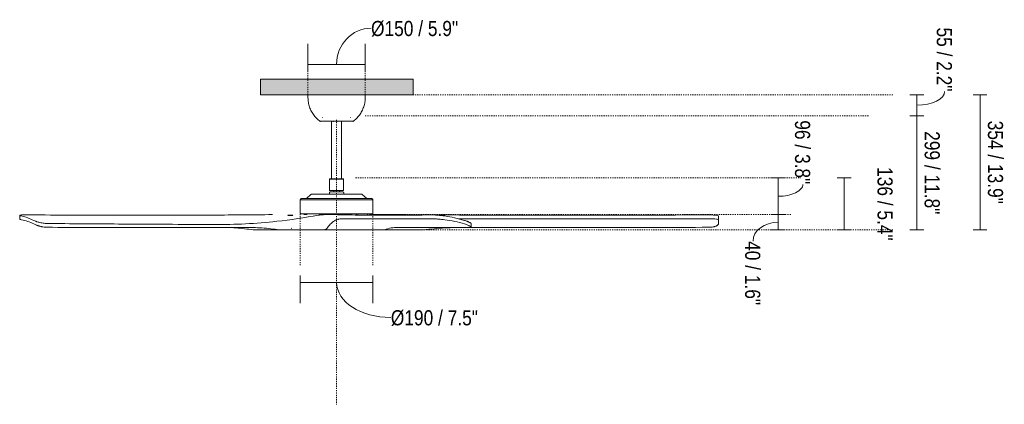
# Model space of a CAD drawing. Header units: millimetres. Extents: x 5765 to 13688, y -3156 to 7700.
# Tile 2 of 3: x 5765 to 8342, y 1189 to 2197. Entities that reach past the tile are written whole.
import ezdxf

# ---------------------------------------------------------------- set-up
doc = ezdxf.new("R2010")
doc.units = ezdxf.units.MM
doc.linetypes.add('Dash', pattern=[6, 3, -3])
for name, color, linetype, lineweight in [('Aparatos eléctricos', 7, 'Continuous', 15), ('Cotas', 7, 'Continuous', 9), ('Cotas-18', 7, 'Continuous', 9), ('Lighthing Fixture Detail Wide Black', 7, 'Continuous', 20), ('Techos', 7, 'Continuous', 15)]:
    doc.layers.add(name, color=color, linetype=linetype, lineweight=lineweight)
doc.layers.add('Lighthing Fixture Dim Grey Dash', color=7, linetype='Dash', lineweight=15, true_color=0xd2d2d2)
doc.styles.add('Arial Narrow', font='ARIALN.TTF', dxfattribs={"height": 39.6})
doc.dimstyles.new('FARO_-_2_2mm_Arial_Narrow_mm_Inch_Left', dxfattribs={"dimscale": 304.8, "dimtxt": 40.527867, "dimasz": 0, "dimexe": 0.177165, "dimexo": 0.0625, "dimgap": 0.029528, "dimtad": 1, "dimdec": 0, "dimzin": 0, "dimdsep": 46, "dimtxsty": 'Arial Narrow', "dimblk1": 'NONE', "dimblk2": 'NONE', "dimsah": 1, "dimcen": 0.09, "dimadec": 0, "dimazin": 0, "dimtfac": 1, "dimtdec": 4, "dimtix": 1, "dimtmove": 1, "dimatfit": 3, "dimfxl": 0.059055, "dimfxlon": 1, "dimtvp": 1, "dimtolj": 1, "dimtzin": 0, "dimarcsym": 2})
doc.dimstyles.new('FARO_-_2_2mm_Arial_Narrow_mm_Inch_Right', dxfattribs={"dimscale": 304.8, "dimtxt": 40.527867, "dimasz": 0, "dimexe": 0.059055, "dimexo": 0.0625, "dimgap": 0.029528, "dimtad": 1, "dimdec": 0, "dimzin": 0, "dimdsep": 46, "dimtxsty": 'Arial Narrow', "dimblk1": 'NONE', "dimblk2": 'NONE', "dimsah": 1, "dimcen": 0.09, "dimadec": 0, "dimazin": 0, "dimtfac": 1, "dimtdec": 4, "dimtix": 1, "dimtmove": 0, "dimatfit": 3, "dimfxl": 0.059055, "dimfxlon": 1, "dimtvp": 1, "dimtolj": 1, "dimtzin": 0, "dimarcsym": 2})
doc.dimstyles.new('FARO_-_2_2mm_Arial_Narrow_mm_Inch_Right_1', dxfattribs={"dimscale": 304.8, "dimtxt": 40.527867, "dimasz": 0, "dimexe": 0.059055, "dimexo": 0.0625, "dimgap": 0.029528, "dimtad": 1, "dimdec": 0, "dimzin": 0, "dimdsep": 46, "dimtxsty": 'Arial Narrow', "dimblk1": 'NONE', "dimblk2": 'NONE', "dimsah": 1, "dimcen": 0.09, "dimadec": 0, "dimazin": 0, "dimtfac": 1, "dimtdec": 4, "dimtix": 1, "dimtmove": 2, "dimatfit": 3, "dimfxl": 0.059055, "dimfxlon": 1, "dimtvp": 1, "dimtolj": 1, "dimtzin": 0, "dimarcsym": 2})
doc.dimstyles.new('FARO_-_2_2mm_Arial_Narrow_mm_Inch_Right_2', dxfattribs={"dimscale": 304.8, "dimtxt": 40.527867, "dimasz": 0, "dimexe": 0.059055, "dimexo": 0.0625, "dimgap": 0.029528, "dimtad": 1, "dimdec": 0, "dimzin": 0, "dimdsep": 46, "dimtxsty": 'Arial Narrow', "dimblk1": 'NONE', "dimblk2": 'NONE', "dimsah": 1, "dimcen": 0.09, "dimadec": 0, "dimazin": 0, "dimtfac": 1, "dimtdec": 4, "dimtix": 1, "dimtmove": 1, "dimatfit": 3, "dimfxl": 0.059055, "dimfxlon": 1, "dimtvp": 1, "dimtolj": 1, "dimtzin": 0, "dimarcsym": 2})

# ---------------------------------------------------------------- blocks, each defined once
blk = doc.blocks.new('34190 - 33461A ANDROS Anodized white ceiling fan-545737-Alzado_PDF')
at = {"layer": 'Aparatos eléctricos'}
for p, q in [((6519.3, 2000), (6519.3, 1993)), ((6669.3, 1993), (6669.3, 2000)), ((6550.8, 1930.4), (6637.9, 1930.4)), ((6581, 1930), (6581, 1779.6)), ((6584.7, 1930), (6586, 1930)), ((6594.3, 1930), (6595.8, 1930)), ((6607.6, 1779.6), (6607.6, 1930)), ((6576.9, 1779.6), (6575.9, 1778.6)), ((6575.9, 1778.6), (6575.9, 1748.6)), ((6575.9, 1778.6), (6612.8, 1778.6)), ((6576.9, 1779.6), (6611.7, 1779.6)), ((6612.8, 1778.6), (6611.7, 1779.6)), ((6612.8, 1748.6), (6612.8, 1778.6)), ((6527.3, 1738.7), (6515.3, 1727.6)), ((6529.6, 1739.6), (6532.3, 1739.6)), ((6529.6, 1739.6), (6659.1, 1739.6)), ((6575.5, 1742.3), (6575.5, 1739.6)), ((6575.9, 1748.6), (6612.8, 1748.6)), ((6586.9, 1748.6), (6586.9, 1745.6)), ((6601.8, 1745.6), (6601.8, 1748.6)), ((6613.2, 1739.6), (6613.2, 1742.3)), ((6654.2, 1739.6), (6659.1, 1739.6)), ((6673.4, 1727.6), (6661.4, 1738.7)), ((6499.2, 1724.2), (6499.2, 1691)), ((6499.2, 1724.2), (6689.5, 1724.2)), ((6689.5, 1691), (6689.5, 1724.2)), ((5765.2, 1684), (5765.2, 1673.9)), ((6487.8, 1685.8), (6487.8, 1685.8)), ((6509.4, 1685.8), (6509, 1685.8)), ((6512.2, 1687.7), (6514.2, 1685.8)), ((6559.6, 1685.6), (6559.6, 1685.8)), ((6569.2, 1685.8), (6559.6, 1685.8)), ((6569.2, 1685.8), (6589.1, 1685.8)), ((6646.1, 1685.8), (6646.3, 1685.8)), ((6646.5, 1685.8), (6648.4, 1685.8)), ((6651.5, 1685.8), (6651.4, 1685.8)), ((6674.5, 1685.8), (6676.5, 1687.7)), ((6684.3, 1685.8), (6680.2, 1685.8)), ((6684.3, 1685.5), (6684.3, 1685.8)), ((6696.3, 1685.8), (6684.3, 1685.8)), ((6696.3, 1685.8), (6759, 1685.8)), ((7593.8, 1672.3), (7593.8, 1682.2)), ((6946.1, 1653), (6946.1, 1662.9)), ((6444.7, 1645.8), (6376, 1645.8)), ((6546.9, 1645.8), (6444.7, 1645.8)), ((6560.2, 1645.8), (6546.9, 1645.8)), ((6562.3, 1645.8), (6561, 1645.8))]:
    blk.add_line(p, q, dxfattribs=at)
at = {"layer": 'Aparatos eléctricos', "flags": 128}
for points in [[(6550.8, 1930.4), (6548.4, 1932.3), (6546, 1934.3), (6543.7, 1936.4), (6541.4, 1938.6), (6539.3, 1940.9), (6537.3, 1943.2), (6535.3, 1945.7), (6533.5, 1948.2), (6531.8, 1950.8), (6530.1, 1953.4), (6528.6, 1956.2), (6527.2, 1958.9), (6525.9, 1961.8), (6524.7, 1964.7), (6523.6, 1967.6), (6522.6, 1970.5), (6521.8, 1973.5), (6521.1, 1976.6), (6520.5, 1979.6), (6520, 1982.7), (6519.7, 1985.8), (6519.5, 1988.9), (6519.4, 1992.1), (6519.3, 1993)], [(6669.3, 1993), (6669.3, 1989.9), (6669.1, 1986.8), (6668.8, 1983.7), (6668.4, 1980.6), (6667.8, 1977.5), (6667.1, 1974.5), (6666.3, 1971.4), (6665.4, 1968.5), (6664.3, 1965.5), (6663.2, 1962.6), (6661.9, 1959.8), (6660.5, 1957), (6659, 1954.3), (6657.4, 1951.6), (6655.7, 1949), (6653.9, 1946.4), (6652, 1944), (6650, 1941.6), (6647.9, 1939.3), (6645.7, 1937.1), (6643.4, 1934.9), (6641.1, 1932.9), (6638.6, 1931), (6637.9, 1930.4)], [(6557.8, 1940), (6557.8, 1940), (6557.7, 1940), (6557.7, 1940), (6557.6, 1940), (6557.6, 1940), (6557.6, 1940), (6557.5, 1940), (6557.5, 1940), (6557.5, 1940), (6557.4, 1940.1), (6557.4, 1940.1), (6557.3, 1940.1), (6557.3, 1940.1), (6557.3, 1940.1), (6557.2, 1940.2), (6557.2, 1940.2)], [(6558.2, 1940), (6558, 1940), (6557.9, 1940), (6557.8, 1940)], [(6557.9, 1940), (6558, 1940), (6558.1, 1940), (6558.3, 1940)], [(6630.3, 1940), (6630.5, 1940), (6630.7, 1940), (6630.8, 1940), (6630.8, 1940)], [(6630.8, 1940), (6630.7, 1940), (6630.6, 1940)], [(6631.5, 1940.2), (6631.5, 1940.2), (6631.4, 1940.1), (6631.4, 1940.1), (6631.4, 1940.1), (6631.3, 1940.1), (6631.3, 1940.1), (6631.2, 1940), (6631.2, 1940), (6631.2, 1940), (6631.1, 1940), (6631.1, 1940), (6631.1, 1940), (6631, 1940), (6631, 1940), (6630.9, 1940), (6630.9, 1940), (6630.9, 1940)], [(6552, 1930), (6551.9, 1930), (6551.9, 1930), (6551.8, 1930), (6551.7, 1930), (6551.6, 1930), (6551.5, 1930.1), (6551.5, 1930.1), (6551.4, 1930.1), (6551.3, 1930.1), (6551.3, 1930.2), (6551.2, 1930.2), (6551.1, 1930.2), (6551.1, 1930.3), (6551, 1930.3), (6550.9, 1930.3), (6550.9, 1930.4), (6550.8, 1930.4)], [(6637.9, 1930.4), (6637.8, 1930.4), (6637.7, 1930.3), (6637.7, 1930.3), (6637.6, 1930.2), (6637.5, 1930.2), (6637.5, 1930.2), (6637.4, 1930.1), (6637.3, 1930.1), (6637.3, 1930.1), (6637.2, 1930.1), (6637.1, 1930), (6637, 1930), (6637, 1930), (6636.9, 1930), (6636.8, 1930), (6636.7, 1930), (6636.7, 1930)], [(6499.2, 1724.2), (6499.1, 1724.3), (6499.1, 1724.5), (6499.2, 1724.6), (6499.2, 1724.7), (6499.2, 1724.8), (6499.2, 1725), (6499.2, 1725.1), (6499.3, 1725.2), (6499.3, 1725.3), (6499.3, 1725.5), (6499.4, 1725.6), (6499.4, 1725.7), (6499.5, 1725.8), (6499.5, 1725.9), (6499.6, 1726), (6499.7, 1726.2), (6499.8, 1726.3), (6499.8, 1726.4), (6499.9, 1726.5), (6500, 1726.6), (6500.1, 1726.7), (6500.2, 1726.7), (6500.3, 1726.8), (6500.4, 1726.9), (6500.5, 1727), (6500.6, 1727.1), (6500.7, 1727.1), (6500.8, 1727.2), (6500.9, 1727.3), (6501, 1727.3), (6501.1, 1727.4), (6501.3, 1727.4), (6501.4, 1727.4), (6501.5, 1727.5), (6501.6, 1727.5), (6501.8, 1727.5), (6501.9, 1727.6), (6502, 1727.6), (6502.1, 1727.6), (6502.3, 1727.6), (6502.4, 1727.6)], [(6502.4, 1727.6), (6502.4, 1727.6), (6502.7, 1727.6), (6503, 1727.6), (6503.5, 1727.6), (6504.2, 1727.6), (6504.7, 1727.6)], [(6686.3, 1727.6), (6686.3, 1727.6), (6686, 1727.6), (6685.7, 1727.6), (6685.2, 1727.6), (6684.5, 1727.6), (6683.7, 1727.6), (6682.8, 1727.6), (6681.7, 1727.6), (6680.4, 1727.6), (6679.1, 1727.6), (6677.6, 1727.6), (6675.9, 1727.6), (6674.2, 1727.6), (6672.3, 1727.6), (6670.3, 1727.6), (6668.1, 1727.6), (6665.9, 1727.6), (6663.5, 1727.6), (6661, 1727.6), (6658.4, 1727.6), (6655.7, 1727.6), (6653, 1727.6), (6650.1, 1727.6), (6647.1, 1727.6), (6644, 1727.6), (6640.9, 1727.6), (6637.7, 1727.6), (6634.4, 1727.6), (6631.1, 1727.6), (6627.7, 1727.6), (6624.2, 1727.6), (6620.7, 1727.6), (6617.2, 1727.6), (6613.6, 1727.6), (6610, 1727.6), (6606.3, 1727.6), (6602.7, 1727.6), (6599, 1727.6), (6595.3, 1727.6), (6591.7, 1727.6), (6588, 1727.6), (6584.3, 1727.6), (6580.7, 1727.6), (6577, 1727.6), (6573.4, 1727.6), (6569.9, 1727.6), (6566.4, 1727.6), (6562.9, 1727.6), (6559.4, 1727.6), (6556.1, 1727.6), (6552.8, 1727.6), (6549.5, 1727.6), (6546.3, 1727.6), (6543.2, 1727.6), (6540.2, 1727.6), (6537.3, 1727.6), (6534.4, 1727.6), (6531.7, 1727.6), (6529.1, 1727.6), (6526.5, 1727.6), (6524.1, 1727.6), (6521.8, 1727.6), (6519.6, 1727.6), (6517.5, 1727.6), (6515.5, 1727.6), (6513.7, 1727.6), (6512, 1727.6), (6510.4, 1727.6), (6509, 1727.6), (6507.7, 1727.6), (6506.5, 1727.6), (6505.5, 1727.6), (6504.6, 1727.6), (6503.9, 1727.6), (6503.3, 1727.6), (6502.8, 1727.6), (6502.5, 1727.6), (6502.4, 1727.6), (6502.4, 1727.6)], [(6527.3, 1738.7), (6527.4, 1738.8), (6527.5, 1738.9), (6527.7, 1739), (6527.8, 1739), (6527.9, 1739.1), (6528, 1739.2), (6528.1, 1739.2), (6528.2, 1739.3), (6528.4, 1739.4), (6528.5, 1739.4), (6528.6, 1739.4), (6528.8, 1739.5), (6528.9, 1739.5), (6529, 1739.5), (6529.2, 1739.6), (6529.3, 1739.6), (6529.4, 1739.6), (6529.6, 1739.6)], [(6575.5, 1742.3), (6575.5, 1742.4), (6575.5, 1742.5), (6575.5, 1742.7), (6575.5, 1742.8), (6575.6, 1742.9), (6575.6, 1743.1), (6575.6, 1743.2), (6575.7, 1743.3), (6575.7, 1743.4), (6575.8, 1743.6), (6575.8, 1743.7), (6575.9, 1743.8), (6575.9, 1743.9), (6576, 1744), (6576.1, 1744.1), (6576.2, 1744.3), (6576.2, 1744.4), (6576.3, 1744.5), (6576.4, 1744.6), (6576.5, 1744.7), (6576.6, 1744.7), (6576.7, 1744.8), (6576.8, 1744.9), (6576.9, 1745), (6577, 1745.1), (6577.2, 1745.1), (6577.3, 1745.2), (6577.4, 1745.3), (6577.5, 1745.3), (6577.6, 1745.4), (6577.8, 1745.4), (6577.9, 1745.5), (6578, 1745.5), (6578.1, 1745.5), (6578.3, 1745.6), (6578.4, 1745.6), (6578.5, 1745.6), (6578.7, 1745.6), (6578.8, 1745.6), (6578.8, 1745.6)], [(6578.8, 1745.6), (6578.9, 1745.6), (6578.9, 1745.6), (6579, 1745.6), (6579, 1745.6), (6579.2, 1745.6), (6579.3, 1745.6), (6579.5, 1745.6), (6579.6, 1745.6), (6579.8, 1745.6), (6580.1, 1745.6), (6580.3, 1745.6), (6580.6, 1745.6), (6580.9, 1745.6), (6581.2, 1745.6), (6581.6, 1745.6)], [(6609.8, 1745.6), (6609.8, 1745.6), (6609.8, 1745.6), (6609.7, 1745.6), (6609.6, 1745.6), (6609.5, 1745.6), (6609.4, 1745.6), (6609.2, 1745.6), (6609.1, 1745.6), (6608.9, 1745.6), (6608.6, 1745.6), (6608.4, 1745.6), (6608.1, 1745.6), (6607.8, 1745.6), (6607.5, 1745.6), (6607.1, 1745.6), (6606.8, 1745.6), (6606.4, 1745.6), (6606, 1745.6), (6605.6, 1745.6), (6605.1, 1745.6), (6604.7, 1745.6), (6604.2, 1745.6), (6603.7, 1745.6), (6603.2, 1745.6), (6602.7, 1745.6), (6602.2, 1745.6), (6601.7, 1745.6), (6601.1, 1745.6), (6600.5, 1745.6), (6600, 1745.6), (6599.4, 1745.6), (6598.8, 1745.6), (6598.2, 1745.6), (6597.6, 1745.6), (6597, 1745.6), (6596.4, 1745.6), (6595.8, 1745.6), (6595.1, 1745.6), (6594.5, 1745.6), (6593.9, 1745.6), (6593.3, 1745.6), (6592.7, 1745.6), (6592, 1745.6), (6591.4, 1745.6), (6590.8, 1745.6), (6590.2, 1745.6), (6589.6, 1745.6), (6589, 1745.6), (6588.5, 1745.6), (6587.9, 1745.6), (6587.3, 1745.6), (6586.8, 1745.6), (6586.3, 1745.6), (6585.7, 1745.6), (6585.2, 1745.6), (6584.7, 1745.6), (6584.3, 1745.6), (6583.8, 1745.6), (6583.3, 1745.6), (6582.9, 1745.6), (6582.5, 1745.6), (6582.1, 1745.6), (6581.7, 1745.6), (6581.4, 1745.6), (6581.1, 1745.6), (6580.8, 1745.6), (6580.5, 1745.6), (6580.2, 1745.6), (6580, 1745.6), (6579.7, 1745.6), (6579.5, 1745.6), (6579.4, 1745.6), (6579.2, 1745.6), (6579.1, 1745.6), (6579, 1745.6), (6578.9, 1745.6), (6578.9, 1745.6), (6578.9, 1745.6), (6578.8, 1745.6)], [(6607.3, 1745.6), (6607.6, 1745.6), (6607.9, 1745.6), (6608.2, 1745.6), (6608.5, 1745.6), (6608.7, 1745.6), (6609, 1745.6), (6609.1, 1745.6), (6609.3, 1745.6), (6609.5, 1745.6), (6609.6, 1745.6), (6609.7, 1745.6), (6609.8, 1745.6), (6609.8, 1745.6), (6609.8, 1745.6), (6609.8, 1745.6)], [(6609.8, 1745.6), (6610, 1745.6), (6610.1, 1745.6), (6610.2, 1745.6), (6610.4, 1745.6), (6610.5, 1745.5), (6610.6, 1745.5), (6610.8, 1745.5), (6610.9, 1745.4), (6611, 1745.4), (6611.1, 1745.3), (6611.3, 1745.3), (6611.4, 1745.2), (6611.5, 1745.2), (6611.6, 1745.1), (6611.7, 1745), (6611.8, 1744.9), (6611.9, 1744.9), (6612.1, 1744.8), (6612.1, 1744.7), (6612.2, 1744.6), (6612.3, 1744.5), (6612.4, 1744.4), (6612.5, 1744.3), (6612.6, 1744.2), (6612.7, 1744.1), (6612.7, 1743.9), (6612.8, 1743.8), (6612.9, 1743.7), (6612.9, 1743.6), (6613, 1743.5), (6613, 1743.3), (6613, 1743.2), (6613.1, 1743.1), (6613.1, 1743), (6613.1, 1742.8), (6613.2, 1742.7), (6613.2, 1742.6), (6613.2, 1742.4), (6613.2, 1742.3), (6613.2, 1742.3)], [(6659.1, 1739.6), (6659.3, 1739.6), (6659.4, 1739.6), (6659.5, 1739.6), (6659.7, 1739.5), (6659.8, 1739.5), (6659.9, 1739.5), (6660.1, 1739.4), (6660.2, 1739.4), (6660.3, 1739.3), (6660.5, 1739.3), (6660.6, 1739.2), (6660.7, 1739.2), (6660.8, 1739.1), (6660.9, 1739), (6661.1, 1738.9), (6661.2, 1738.9), (6661.3, 1738.8), (6661.4, 1738.7)], [(6684.1, 1727.6), (6684.8, 1727.6), (6685.4, 1727.6), (6685.9, 1727.6), (6686.2, 1727.6), (6686.3, 1727.6), (6686.3, 1727.6)], [(6686.3, 1727.6), (6686.5, 1727.6), (6686.6, 1727.6), (6686.7, 1727.6), (6686.8, 1727.6), (6687, 1727.5), (6687.1, 1727.5), (6687.2, 1727.5), (6687.3, 1727.4), (6687.5, 1727.4), (6687.6, 1727.3), (6687.7, 1727.3), (6687.8, 1727.2), (6687.9, 1727.2), (6688, 1727.1), (6688.1, 1727), (6688.3, 1727), (6688.4, 1726.9), (6688.5, 1726.8), (6688.5, 1726.7), (6688.6, 1726.6), (6688.7, 1726.5), (6688.8, 1726.4), (6688.9, 1726.3), (6689, 1726.2), (6689, 1726.1), (6689.1, 1726), (6689.2, 1725.9), (6689.2, 1725.8), (6689.3, 1725.7), (6689.3, 1725.6), (6689.4, 1725.4), (6689.4, 1725.3), (6689.4, 1725.2), (6689.5, 1725.1), (6689.5, 1724.9), (6689.5, 1724.8), (6689.5, 1724.7), (6689.5, 1724.6), (6689.5, 1724.4), (6689.5, 1724.3), (6689.5, 1724.2)], [(6502.5, 1687.7), (6502.4, 1687.7), (6502.3, 1687.7), (6502.1, 1687.7), (6502, 1687.7), (6501.9, 1687.7), (6501.7, 1687.8), (6501.6, 1687.8), (6501.5, 1687.8), (6501.4, 1687.9), (6501.2, 1687.9), (6501.1, 1688), (6501, 1688), (6500.9, 1688.1), (6500.7, 1688.2), (6500.6, 1688.2), (6500.5, 1688.3), (6500.4, 1688.4), (6500.3, 1688.5), (6500.2, 1688.6), (6500.1, 1688.7), (6500, 1688.8), (6499.9, 1688.9), (6499.8, 1689), (6499.8, 1689.1), (6499.7, 1689.2), (6499.6, 1689.3), (6499.6, 1689.5), (6499.5, 1689.6), (6499.4, 1689.7), (6499.4, 1689.8), (6499.3, 1689.9), (6499.3, 1690.1), (6499.3, 1690.2), (6499.2, 1690.3), (6499.2, 1690.5), (6499.2, 1690.6), (6499.2, 1690.7), (6499.2, 1690.9), (6499.2, 1691), (6499.2, 1691)], [(6504.8, 1687.7), (6504.1, 1687.7), (6503.5, 1687.7), (6503, 1687.7), (6502.7, 1687.7), (6502.6, 1687.7), (6502.5, 1687.7)], [(6502.5, 1687.7), (6502.6, 1687.7), (6502.8, 1687.7), (6503.2, 1687.7), (6503.7, 1687.7), (6504.4, 1687.7), (6505.2, 1687.7), (6506.1, 1687.7), (6507.2, 1687.7), (6508.4, 1687.7), (6509.8, 1687.7), (6511.3, 1687.7), (6512.9, 1687.7), (6514.7, 1687.7), (6516.6, 1687.7), (6518.6, 1687.7), (6520.7, 1687.7), (6523, 1687.7), (6525.3, 1687.7), (6527.8, 1687.7), (6530.4, 1687.7), (6533.1, 1687.7), (6535.9, 1687.7), (6538.7, 1687.7), (6541.7, 1687.7), (6544.7, 1687.7), (6547.9, 1687.7), (6551.1, 1687.7), (6554.4, 1687.7), (6557.7, 1687.7), (6561.1, 1687.7), (6564.5, 1687.7), (6568, 1687.7), (6571.6, 1687.7), (6575.1, 1687.7), (6578.7, 1687.7), (6582.4, 1687.7), (6586, 1687.7), (6589.7, 1687.7), (6593.4, 1687.7), (6597, 1687.7), (6600.7, 1687.7), (6604.4, 1687.7), (6608, 1687.7), (6611.6, 1687.7), (6615.2, 1687.7), (6618.8, 1687.7), (6622.3, 1687.7), (6625.8, 1687.7), (6629.2, 1687.7), (6632.5, 1687.7), (6635.9, 1687.7), (6639.1, 1687.7), (6642.3, 1687.7), (6645.4, 1687.7), (6648.4, 1687.7), (6651.3, 1687.7), (6654.1, 1687.7), (6656.9, 1687.7), (6659.5, 1687.7), (6662, 1687.7), (6664.5, 1687.7), (6666.8, 1687.7), (6669, 1687.7), (6671.1, 1687.7), (6673, 1687.7), (6674.8, 1687.7), (6676.5, 1687.7), (6678.1, 1687.7), (6679.5, 1687.7), (6680.8, 1687.7), (6682, 1687.7), (6683, 1687.7), (6683.9, 1687.7), (6684.6, 1687.7), (6685.2, 1687.7), (6685.7, 1687.7), (6686, 1687.7), (6686.1, 1687.7), (6686.1, 1687.7)], [(6517, 1685.8), (6514.9, 1685.8), (6512.8, 1685.8), (6510.9, 1685.8), (6509.4, 1685.8)], [(6648.9, 1685.8), (6648.7, 1685.8), (6647.8, 1685.8), (6646.3, 1685.8), (6644.4, 1685.8)], [(6686.1, 1687.7), (6686.1, 1687.7), (6685.9, 1687.7), (6685.5, 1687.7), (6685, 1687.7), (6684.3, 1687.7), (6683.5, 1687.7)], [(6689.5, 1691), (6689.5, 1690.9), (6689.5, 1690.8), (6689.5, 1690.6), (6689.5, 1690.5), (6689.5, 1690.4), (6689.4, 1690.2), (6689.4, 1690.1), (6689.4, 1690), (6689.3, 1689.9), (6689.3, 1689.7), (6689.2, 1689.6), (6689.2, 1689.5), (6689.1, 1689.4), (6689, 1689.2), (6688.9, 1689.1), (6688.9, 1689), (6688.8, 1688.9), (6688.7, 1688.8), (6688.6, 1688.7), (6688.5, 1688.6), (6688.4, 1688.5), (6688.3, 1688.4), (6688.2, 1688.4), (6688.1, 1688.3), (6688, 1688.2), (6687.9, 1688.1), (6687.7, 1688.1), (6687.6, 1688), (6687.5, 1687.9), (6687.4, 1687.9), (6687.2, 1687.8), (6687.1, 1687.8), (6687, 1687.8), (6686.9, 1687.7), (6686.7, 1687.7), (6686.6, 1687.7), (6686.5, 1687.7), (6686.3, 1687.7), (6686.2, 1687.7), (6686.1, 1687.7)], [(6475.5, 1650.4), (6476.9, 1649.6), (6477.2, 1649.4)]]:
    blk.add_lwpolyline(points, dxfattribs=at)
at = {"layer": 'Aparatos eléctricos'}
for centre, ratio, start_param, end_param in [((6426.5, 1609.3), 0.803857, 0.000039, 0.007968), ((6589.1, 1609.3), 0.317305, 6.279182, 6.283146), ((6759, 1609.3), 0.999962, 6.275218, 6.283146)]:
    blk.add_ellipse(centre, major_axis=(0, 76.5), ratio=ratio, start_param=start_param, end_param=end_param, dxfattribs=at)
for points, knots in [([(5769.9, 1682.2), (5767.8, 1682.8), (5764.8, 1683.7), (5765.2, 1684.5), (5769.1, 1684.9), (5773.1, 1684.9), (5775.3, 1684.9)], [0, 0, 0, 0, 0.285714, 0.571429, 0.785714, 1, 1, 1, 1]), ([(5775.3, 1684.9), (5812.8, 1684.8), (5887.7, 1684.7), (6018.8, 1684.4), (6112.5, 1684.3), (6168.6, 1684.3)], [0, 0, 0, 0, 0.285714, 0.571429, 1, 1, 1, 1]), ([(6168.6, 1684.3), (6203, 1684.3), (6288.7, 1684.5), (6374.5, 1685.3), (6426, 1685.8)], [0, 0, 0, 0, 0.4, 1, 1, 1, 1]), ([(6546.9, 1684.4), (6510.7, 1677.6), (6420, 1664.1), (6328.6, 1659.4), (6273.7, 1659.7)], [0, 0, 0, 0, 0.4, 1, 1, 1, 1]), ([(6479.9, 1684.1), (6479.8, 1684.1), (6479.6, 1684), (6479, 1683.8), (6478.3, 1683.7), (6477.3, 1683.6), (6476.2, 1683.5), (6474.6, 1683.4), (6472.4, 1683.4), (6470, 1683.4), (6468.7, 1683.5), (6468.2, 1683.6)], [-0.75, -0.75, -0.75, -0.75, -0.6875, -0.625, -0.5625, -0.5, -0.4375, -0.375, -0.25, -0.125, 0, 0, 0, 0]), ([(6478.7, 1684.6), (6479.2, 1684.5), (6479.8, 1684.4), (6479.9, 1684.3), (6480, 1684.2), (6480, 1684.2)], [-1, -1, -1, -1, -0.875, -0.8125, -0.7996705, -0.7996705, -0.7996705, -0.7996705]), ([(6559.8, 1685.6), (6558.8, 1685.6), (6556.7, 1685.5), (6553.4, 1685.3), (6551.2, 1685.1), (6550.2, 1685)], [0.0439989, 0.0439989, 0.0439989, 0.0439989, 0.3333333, 0.6666667, 1, 1, 1, 1]), ([(6690.9, 1684.3), (6677.3, 1684.3), (6643.4, 1684.5), (6609.6, 1685.3), (6589.3, 1685.8)], [0, 0, 0, 0, 0.4, 1, 1, 1, 1]), ([(6684.3, 1685.6), (6683.8, 1685.5), (6682.8, 1685.5), (6681.9, 1685.3), (6681.8, 1685.1), (6681.8, 1685)], [0.0653044, 0.0653044, 0.0653044, 0.0653044, 0.3333333, 0.6666667, 1, 1, 1, 1]), ([(6846.1, 1684.9), (6831.3, 1684.8), (6801.8, 1684.7), (6750, 1684.4), (6713, 1684.3), (6690.9, 1684.3)], [0, 0, 0, 0, 0.285714, 0.571429, 1, 1, 1, 1]), ([(7079.7, 1684.3), (7037, 1684.3), (6930.3, 1684.5), (6823.6, 1685.3), (6759.6, 1685.8)], [0, 0, 0, 0, 0.4, 1, 1, 1, 1]), ([(6877.6, 1682.2), (6874, 1682.8), (6866.5, 1683.7), (6856.6, 1684.5), (6849.7, 1684.9), (6847, 1684.9), (6846.1, 1684.9)], [0, 0, 0, 0, 0.285714, 0.571429, 0.785714, 1, 1, 1, 1]), ([(7569, 1684.9), (7522.4, 1684.8), (7429.2, 1684.7), (7266.1, 1684.4), (7149.6, 1684.3), (7079.7, 1684.3)], [0, 0, 0, 0, 0.285714, 0.571429, 1, 1, 1, 1]), ([(7593.8, 1682.2), (7593.8, 1682.8), (7592.1, 1683.7), (7585.6, 1684.5), (7577.4, 1684.9), (7571.8, 1684.9), (7569, 1684.9)], [0, 0, 0, 0, 0.285714, 0.571429, 0.785714, 1, 1, 1, 1]), ([(5836.4, 1662.5), (5834.8, 1662.5), (5831.5, 1662.7), (5826, 1663.4), (5820.3, 1664.5), (5815.3, 1665.7), (5811.6, 1666.8), (5809.2, 1667.6), (5805.7, 1668.9), (5803.2, 1669.9), (5801.6, 1670.7)], [0, 0, 0, 0, 0.142857, 0.285714, 0.428571, 0.571429, 0.678571, 0.732143, 0.785714, 1, 1, 1, 1]), ([(5801.6, 1661.5), (5802.7, 1660.9), (5805.2, 1659.8), (5808.9, 1658.3), (5812.2, 1657.2), (5814.8, 1656.3), (5817.5, 1655.5), (5820.3, 1654.8), (5823.1, 1654.1), (5826.8, 1653.4), (5831.4, 1652.7), (5834.8, 1652.5), (5836.4, 1652.5)], [0, 0, 0, 0, 0.142857, 0.285714, 0.357143, 0.428571, 0.5, 0.571429, 0.642857, 0.714286, 0.857143, 1, 1, 1, 1]), ([(6273.7, 1659.7), (6232.1, 1660), (6148.8, 1660.4), (6003, 1661.3), (5898.9, 1662), (5836.4, 1662.5)], [0, 0, 0, 0, 0.285714, 0.571429, 1, 1, 1, 1]), ([(5836.4, 1652.5), (5913, 1652.4), (6085.3, 1652.2), (6257.5, 1652.2), (6353.3, 1652.3)], [0, 0, 0, 0, 0.444444, 1, 1, 1, 1]), ([(6376, 1645.8), (6361, 1648), (6344, 1649.9), (6327, 1651.1), (6325, 1651.2)], [-1, -1, -1, -1, -0.5, -0.4345158, -0.4345158, -0.4345158, -0.4345158]), ([(6569.2, 1649.6), (6568.8, 1649.1), (6568.1, 1648.3), (6566.8, 1647.5), (6565.7, 1646.9), (6564.4, 1646.5), (6562.6, 1646), (6561.2, 1645.9), (6560.2, 1645.8)], [-1, -1, -1, -1, -0.75, -0.625, -0.5, -0.375, -0.25, -0.0462868, -0.0462868, -0.0462868, -0.0462868]), ([(6846.1, 1674.7), (6830, 1674.6), (6781.8, 1674.5), (6701.3, 1674.4), (6637, 1674.4), (6604.8, 1674.5)], [-1, -1, -1, -1, -0.8, -0.4, 0, 0, 0, 0]), ([(6944.9, 1652.5), (6916.7, 1652.4), (6853, 1652.2), (6789.4, 1652.2), (6754, 1652.3)], [0, 0, 0, 0, 0.444444, 1, 1, 1, 1]), ([(6877.6, 1672.3), (6874.9, 1672.7), (6869.3, 1673.3), (6860.1, 1674.1), (6851.3, 1674.6), (6847.3, 1674.7), (6846.1, 1674.7)], [-1, -1, -1, -1, -0.785714, -0.571429, -0.285714, 0, 0, 0, 0]), ([(7569, 1674.7), (7518.3, 1674.6), (7366.2, 1674.5), (7148.1, 1674.4), (6980.6, 1674.4), (6914.6, 1674.4)], [-1, -1, -1, -1, -0.8, -0.4, -0.1395104, -0.1395104, -0.1395104, -0.1395104]), ([(6946, 1662.7), (6946.2, 1662.9), (6946, 1663.4), (6944.5, 1664.5), (6942.1, 1665.7), (6939.7, 1666.8), (6937.7, 1667.6), (6934.5, 1668.9), (6931.4, 1669.9), (6928.8, 1670.7)], [0.1428571, 0.1428571, 0.1428571, 0.1428571, 0.2857143, 0.4285714, 0.5714286, 0.6785714, 0.7321429, 0.7857143, 1, 1, 1, 1]), ([(6928.8, 1661.5), (6930.6, 1660.9), (6933.9, 1659.8), (6937.6, 1658.3), (6940.1, 1657.2), (6941.8, 1656.3), (6943.2, 1655.5), (6944.4, 1654.8), (6945.3, 1654.1), (6946.1, 1653.4), (6946.2, 1652.7), (6945.5, 1652.5), (6944.9, 1652.5)], [0, 0, 0, 0, 0.142857, 0.285714, 0.357143, 0.428571, 0.5, 0.571429, 0.642857, 0.714286, 0.857143, 1, 1, 1, 1]), ([(7569, 1652.5), (7474.9, 1652.4), (7263.3, 1652.2), (7051.7, 1652.2), (6934, 1652.3)], [0, 0, 0, 0, 0.444444, 1, 1, 1, 1]), ([(7593.8, 1672.3), (7593.8, 1672.7), (7592.8, 1673.3), (7588.3, 1674.1), (7580.2, 1674.6), (7572.7, 1674.7), (7569, 1674.7)], [-1, -1, -1, -1, -0.785714, -0.571429, -0.285714, 0, 0, 0, 0]), ([(7593.8, 1661.5), (7593.8, 1660.9), (7593.4, 1659.8), (7591.9, 1658.3), (7590.2, 1657.2), (7588.6, 1656.3), (7586.8, 1655.5), (7584.7, 1654.8), (7582.5, 1654.1), (7579.2, 1653.4), (7574.7, 1652.7), (7570.9, 1652.5), (7569, 1652.5)], [0, 0, 0, 0, 0.142857, 0.285714, 0.357143, 0.428571, 0.5, 0.571429, 0.642857, 0.714286, 0.857143, 1, 1, 1, 1]), ([(6720.2, 1645.8), (6717.5, 1645.8), (6711.8, 1645.8), (6702.4, 1645.8), (6691.6, 1645.8), (6679.2, 1645.8), (6665.4, 1645.8), (6650.9, 1645.8), (6636, 1645.8), (6615.8, 1645.8), (6590.5, 1645.8), (6570.2, 1645.8), (6560.2, 1645.8)], [-1, -1, -1, -1, -0.9166667, -0.8333333, -0.75, -0.6666667, -0.5833333, -0.5, -0.4166667, -0.3333333, -0.1666667, -0.0034914, -0.0034914, -0.0034914, -0.0034914])]:
    blk.add_open_spline(points, degree=3, knots=knots, dxfattribs=at)
for points in [[(5769.9, 1682.2), (5775.3, 1681), (5785.9, 1677.7), (5796.4, 1673.2), (5801.6, 1670.7)], [(6468.2, 1683.6), (6467.7, 1683.7), (6467, 1683.9), (6466.9, 1684.1), (6467.8, 1684.3), (6469.5, 1684.5), (6471.9, 1684.7), (6474.5, 1684.8), (6476.9, 1684.7), (6478.2, 1684.6), (6478.7, 1684.6)], [(6550.2, 1685), (6549.6, 1684.9), (6548.4, 1684.7), (6547.4, 1684.5), (6546.9, 1684.4)], [(6681.8, 1685), (6681.9, 1684.9), (6682, 1684.7), (6682.3, 1684.5), (6682.5, 1684.4)], [(6682.5, 1684.4), (6682.5, 1684.4), (6682.6, 1684.4), (6682.6, 1684.4)], [(6877.6, 1682.2), (6886.2, 1681), (6903.4, 1677.7), (6920.4, 1673.2), (6928.8, 1670.7)], [(5769.9, 1672.3), (5768.3, 1672.7), (5765.8, 1673.3), (5765.1, 1673.8), (5765.2, 1674)], [(5801.6, 1661.5), (5796.5, 1664), (5786, 1668.4), (5775.4, 1671.3), (5769.9, 1672.3)], [(6444.7, 1645.8), (6429.5, 1648), (6399.1, 1651.4), (6368.6, 1652.4), (6353.3, 1652.3)], [(6604.8, 1674.5), (6601.7, 1674.5), (6595.6, 1673.4), (6586.5, 1668.7), (6577.7, 1660.9), (6572, 1653.7), (6569.2, 1649.6)], [(6720.2, 1645.8), (6725.8, 1648), (6737.1, 1651.4), (6748.4, 1652.4), (6754, 1652.3)], [(6821.8, 1645.8), (6840.4, 1648), (6877.8, 1651.4), (6915.3, 1652.4), (6934, 1652.3)], [(6928.8, 1661.5), (6920.5, 1664), (6903.6, 1668.4), (6886.3, 1671.3), (6877.6, 1672.3)], [(7593.8, 1661.5), (7593.8, 1664), (7593.8, 1668.4), (7593.8, 1671.3), (7593.8, 1672.3)], [(6821.8, 1645.8), (6816.6, 1645.8), (6806.3, 1645.8), (6791.1, 1645.8), (6776.4, 1645.8), (6763.1, 1645.8), (6751.1, 1645.8), (6740.1, 1645.8), (6729.9, 1645.8), (6723.5, 1645.8), (6720.3, 1645.8)]]:
    blk.add_open_spline(points, degree=3, dxfattribs=at)
blk = doc.blocks.new('DIMBLOCK1-Alzado_PDF')
at = {"layer": 'Cotas-18', "color": 251, "true_color": 0x5b5b5b}
for p, q in [((6519.3, 2079.4), (6519.3, 2133.4)), ((6669.3, 2079.4), (6669.3, 2133.4)), ((6519.3, 2079.4), (6669.3, 2079.4)), ((6519.3, 2079.4), (6519.3, 2061.4)), ((6669.3, 2079.4), (6669.3, 2061.4))]:
    blk.add_line(p, q, dxfattribs=at)
blk.add_ellipse((6684.4, 2079.4), major_axis=(0, 94.8), ratio=0.949271, start_param=0, end_param=1.570796, dxfattribs=at)
at = {"layer": 'Cotas-18', "color": 0, "insert": (6684.4, 2193.2), "char_height": 39.6, "width": 274.046, "attachment_point": 1, "line_spacing_factor": 0.974696, "style": 'Arial Narrow'}
blk.add_mtext('Ø150 / 5.9"', dxfattribs=at)
blk = doc.blocks.new('_None')
blk = doc.blocks.new('DIMBLOCK2-Alzado_PDF')
at = {"layer": 'Cotas-18', "color": 251, "true_color": 0x5b5b5b}
for p, q in [((6499.1, 1508), (6499.1, 1526)), ((6689.5, 1508), (6689.5, 1526)), ((6499.1, 1508), (6689.5, 1508)), ((6499.1, 1508), (6499.1, 1454)), ((6689.5, 1508), (6689.5, 1454))]:
    blk.add_line(p, q, dxfattribs=at)
blk.add_ellipse((6736.3, 1508), major_axis=(142, 0), ratio=0.645479, start_param=3.141593, end_param=4.712389, dxfattribs=at)
at = {"layer": 'Cotas-18', "color": 0, "insert": (6736.3, 1435.3), "char_height": 39.6, "width": 274.046, "attachment_point": 1, "line_spacing_factor": 0.974696, "style": 'Arial Narrow'}
blk.add_mtext('Ø190 / 7.5"', dxfattribs=at)
blk = doc.blocks.new('DIMBLOCK3-Alzado_PDF')
at = {"layer": 'Cotas-18', "color": 251, "true_color": 0x5b5b5b}
for p, q in [((8278.4, 2000), (8260.4, 2000)), ((8278.4, 1645.8), (8278.4, 2000)), ((8278.4, 2000), (8296.4, 2000)), ((8278.4, 1645.8), (8260.4, 1645.8)), ((8278.4, 1645.8), (8296.4, 1645.8))]:
    blk.add_line(p, q, dxfattribs=at)
at = {"layer": 'Cotas-18', "color": 0, "insert": (8338.6, 1931.9), "char_height": 39.6, "width": 261.694, "attachment_point": 1, "rotation": 270, "line_spacing_factor": 0.974696, "style": 'Arial Narrow'}
blk.add_mtext('354 / 13.9"', dxfattribs=at)
blk = doc.blocks.new('DIMBLOCK4-Alzado_PDF')
at = {"layer": 'Cotas-18', "color": 251, "true_color": 0x5b5b5b}
for p, q in [((7922.7, 1781.8), (7904.7, 1781.8)), ((7922.7, 1645.8), (7922.7, 1781.8)), ((7922.7, 1781.8), (7940.7, 1781.8)), ((7922.7, 1645.8), (7904.7, 1645.8)), ((7922.7, 1645.8), (7940.7, 1645.8))]:
    blk.add_line(p, q, dxfattribs=at)
at = {"layer": 'Cotas-18', "color": 0, "insert": (8049.6, 1810.3), "char_height": 39.6, "width": 231.588, "attachment_point": 1, "rotation": 270, "line_spacing_factor": 0.974696, "style": 'Arial Narrow'}
blk.add_mtext('136 / 5.4"', dxfattribs=at)
blk = doc.blocks.new('DIMBLOCK5-Alzado_PDF')
at = {"layer": 'Cotas-18', "color": 251, "true_color": 0x5b5b5b}
for p, q in [((8112.9, 1945), (8094.9, 1945)), ((8112.9, 1645.8), (8112.9, 1945)), ((8112.9, 1945), (8130.9, 1945)), ((8112.9, 1645.8), (8094.9, 1645.8)), ((8112.9, 1645.8), (8130.9, 1645.8))]:
    blk.add_line(p, q, dxfattribs=at)
at = {"layer": 'Cotas-18', "color": 0, "insert": (8173, 1904.4), "char_height": 39.6, "width": 261.694, "attachment_point": 1, "rotation": 270, "line_spacing_factor": 0.974696, "style": 'Arial Narrow'}
blk.add_mtext('299 / 11.8"', dxfattribs=at)
blk = doc.blocks.new('DIMBLOCK6-Alzado_PDF')
at = {"layer": 'Cotas-18', "color": 251, "true_color": 0x5b5b5b}
for p, q in [((7750, 1685.8), (7732, 1685.8)), ((7750, 1645.8), (7750, 1685.8)), ((7750, 1685.8), (7768, 1685.8)), ((7750, 1645.8), (7732, 1645.8)), ((7750, 1645.8), (7768, 1645.8))]:
    blk.add_line(p, q, dxfattribs=at)
blk.add_ellipse((7750, 1616.3), major_axis=(-65.8, 0), ratio=0.752492, start_param=4.712389, end_param=6.283185, dxfattribs=at)
at = {"layer": 'Cotas-18', "color": 0, "insert": (7703.2, 1616.3), "char_height": 39.6, "width": 201.481, "attachment_point": 1, "rotation": 270, "line_spacing_factor": 0.974696, "style": 'Arial Narrow'}
blk.add_mtext('40 / 1.6"', dxfattribs=at)
blk = doc.blocks.new('DIMBLOCK7-Alzado_PDF')
at = {"layer": 'Cotas-18', "color": 251, "true_color": 0x5b5b5b}
for p, q in [((7750, 1781.8), (7732, 1781.8)), ((7750, 1685.8), (7750, 1781.8)), ((7750, 1781.8), (7768, 1781.8)), ((7750, 1685.8), (7732, 1685.8)), ((7750, 1685.8), (7768, 1685.8))]:
    blk.add_line(p, q, dxfattribs=at)
blk.add_ellipse((7750, 1765), major_axis=(-64.7, 0), ratio=0.482347, start_param=1.570796, end_param=3.141593, dxfattribs=at)
at = {"layer": 'Cotas-18', "color": 0, "insert": (7833.7, 1932.9), "char_height": 39.6, "width": 201.481, "attachment_point": 1, "rotation": 270, "line_spacing_factor": 0.974696, "style": 'Arial Narrow'}
blk.add_mtext('96 / 3.8"', dxfattribs=at)
blk = doc.blocks.new('DIMBLOCK8-Alzado_PDF')
at = {"layer": 'Cotas-18', "color": 251, "true_color": 0x5b5b5b}
for p, q in [((8112.9, 2000), (8094.9, 2000)), ((8112.9, 1945), (8112.9, 2000)), ((8112.9, 2000), (8130.9, 2000)), ((8112.9, 1945), (8094.9, 1945)), ((8112.9, 1945), (8130.9, 1945))]:
    blk.add_line(p, q, dxfattribs=at)
blk.add_ellipse((8112.9, 2008.1), major_axis=(72.9, 0), ratio=0.487907, start_param=4.712389, end_param=6.283185, dxfattribs=at)
at = {"layer": 'Cotas-18', "color": 0, "insert": (8204.8, 2176), "char_height": 39.6, "width": 201.481, "attachment_point": 1, "rotation": 270, "line_spacing_factor": 0.974696, "style": 'Arial Narrow'}
blk.add_mtext('55 / 2.2"', dxfattribs=at)

msp = doc.modelspace()

# ---------------------------------------------------------------- hatches: boundary and pattern name
at = {"layer": 'Techos', "true_color": 0xe8e8e8}
msp.add_hatch(color=254, dxfattribs=at).paths.add_polyline_path([(6589, 2000), (6795, 2000), (6795, 2040.5), (6395, 2040.5), (6395, 2000), (6583.8, 2000)])

# ---------------------------------------------------------------- linework, layer by layer
at = {"layer": 'Lighthing Fixture Detail Wide Black'}
msp.add_line((6599, 1672.6), (6599.8, 1672.6), dxfattribs=at)
at = {"layer": 'Lighthing Fixture Dim Grey Dash'}
for p, q in [((6519.3, 2000), (6519.3, 2120)), ((6669.3, 2000), (6669.3, 2080)), ((6793.3, 2000), (8053.3, 2000)), ((6594.1, 1934), (6594.1, 1188.7)), ((6669.1, 1945), (7989.1, 1945)), ((6644.1, 1781.8), (7809.1, 1781.8)), ((6499.1, 1693.6), (6499.1, 1553.6)), ((6689.5, 1693.6), (6689.5, 1553.6)), ((6700.4, 1685.8), (7784.3, 1685.8)), ((6703.3, 1645.8), (8053.3, 1645.8))]:
    msp.add_line(p, q, dxfattribs=at)
at = {"layer": 'Techos'}
for p, q in [((6395, 2040.5), (6795, 2040.5)), ((6395, 2000), (6395, 2040.5)), ((6795, 2040.5), (6795, 2000)), ((6795, 2000), (6395, 2000))]:
    msp.add_line(p, q, dxfattribs=at)

# ---------------------------------------------------------------- block references
at = {"layer": 'Aparatos eléctricos'}
msp.add_blockref('34190 - 33461A ANDROS Anodized white ceiling fan-545737-Alzado_PDF', (0, 0), dxfattribs=at)

# ---------------------------------------------------------------- dimensions: what is measured, and where the dimension line sits
at = {"layer": 'Cotas', "color": 251, "true_color": 0x5b5b5b}
for base, p1, p2, override, picture, middle in [((6669.3, 2079.4), (6519.3, 2061.4), (6669.3, 2061.4), {"dimpost": '<>', "dimfxl": 149.995538}, 'DIMBLOCK1-Alzado_PDF', (6821.4, 2166.8)), ((6689.5, 1508), (6499.1, 1526), (6689.5, 1526), {"dimpost": '<>', "dimfxl": 190.342351}, 'DIMBLOCK2-Alzado_PDF', (6873.4, 1408.9))]:
    dim = msp.add_linear_dim(base=base, p1=p1, p2=p2, text='Ø<>', dimstyle='FARO_-_2_2mm_Arial_Narrow_mm_Inch_Left', override=override, dxfattribs=at)
    dim.commit()
    dim.dimension.update_dxf_attribs({"geometry": picture, "text_midpoint": middle, "dimtype": 160})
for base, p1, p2, dimstyle, override, picture, middle in [((8112.9, 2000), (8094.9, 1945), (8094.9, 2000), 'FARO_-_2_2mm_Arial_Narrow_mm_Inch_Right_2', {"dimtad": 4, "dimpost": '<>', "dimfxl": 55}, 'DIMBLOCK8-Alzado_PDF', (8178.4, 2075.2)), ((7750, 1781.8), (7768, 1685.8), (7768, 1781.8), 'FARO_-_2_2mm_Arial_Narrow_mm_Inch_Right_2', {"dimtad": 4, "dimpost": '<>', "dimfxl": 96}, 'DIMBLOCK7-Alzado_PDF', (7807.3, 1832.2)), ((7922.7, 1781.8), (7940.7, 1645.8), (7904.7, 1781.8), 'FARO_-_2_2mm_Arial_Narrow_mm_Inch_Right_1', {"dimtad": 4, "dimpost": '<>', "dimfxl": 140.684043}, 'DIMBLOCK4-Alzado_PDF', (8023.2, 1694.5)), ((7750, 1685.8), (7768, 1645.8), (7768, 1685.8), 'FARO_-_2_2mm_Arial_Narrow_mm_Inch_Right_2', {"dimtad": 4, "dimpost": '<>', "dimfxl": 40}, 'DIMBLOCK6-Alzado_PDF', (7676.8, 1515.5))]:
    dim = msp.add_linear_dim(base=base, p1=p1, p2=p2, angle=90, dimstyle=dimstyle, override=override, dxfattribs=at)
    dim.commit()
    dim.dimension.update_dxf_attribs({"geometry": picture, "text_midpoint": middle, "dimtype": 160, "text_rotation": 90})
for base, p1, p2, override, picture, middle in [((8278.4, 2000), (8260.4, 1645.8), (8260.4, 2000), {"dimtad": 4, "dimpost": '<>', "dimfxl": 354.2}, 'DIMBLOCK3-Alzado_PDF', (8313.1, 1822.9)), ((8112.9, 1945), (8094.9, 1645.8), (8094.9, 1945), {"dimtad": 4, "dimpost": '<>', "dimfxl": 299.2}, 'DIMBLOCK5-Alzado_PDF', (8147.5, 1795.4))]:
    dim = msp.add_linear_dim(base=base, p1=p1, p2=p2, angle=90, dimstyle='FARO_-_2_2mm_Arial_Narrow_mm_Inch_Right', override=override, dxfattribs=at)
    dim.commit()
    dim.dimension.update_dxf_attribs({"geometry": picture, "text_midpoint": middle})

doc.saveas('drawing.dxf')
